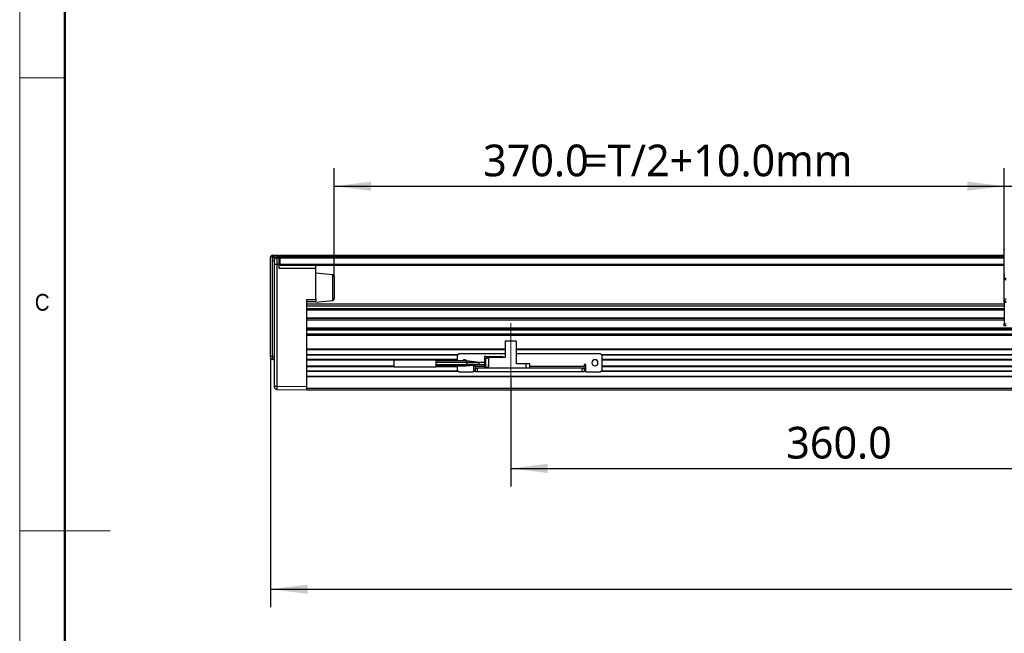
# Model space of a CAD drawing. Header units: millimetres. Extents: x 25 to 2075, y 25 to 1460.
# Tile 3 of 16: x 25 to 569, y 686 to 1025. Entities that reach past the tile are written whole.
import ezdxf

# ---------------------------------------------------------------- set-up
doc = ezdxf.new("R2010")
doc.units = ezdxf.units.MM
doc.header["$LTSCALE"] = 5
doc.linetypes.add('CENTER', pattern=[10.16, 6.35, -1.27, 1.27, -1.27])
doc.linetypes.add('CENTERX2', pattern=[20.32, 12.7, -2.54, 2.54, -2.54])
doc.layers.add('中心线', color=1, linetype='CENTER')
doc.layers.add('标注', color=7, linetype='Continuous')
doc.styles.add('SLDTEXTSTYLE1', font='GOTHIC.TTF', dxfattribs={"width": 0.913})
doc.styles.add('SLDTEXTSTYLE10', font='MSYH.TTC')
doc.dimstyles.new('SLDDIMSTYLE1', dxfattribs={"dimtxt": 17.5, "dimasz": 20.4, "dimexe": 0, "dimexo": 0.0625, "dimgap": 4.375, "dimtad": 2, "dimrnd": 1e-09, "dimzin": 4, "dimdsep": 46, "dimtxsty": 'SLDTEXTSTYLE10', "dimsah": 1, "dimcen": 0.09, "dimadec": 0, "dimazin": 1, "dimtfac": 1, "dimtofl": 0, "dimtmove": 0, "dimatfit": 3, "dimfxl": 0, "dimfrac": 2, "dimtolj": 1, "dimtzin": 12, "dimarcsym": 0})

# ---------------------------------------------------------------- blocks, each defined once
blk = doc.blocks.new('_D_6')
at = {"layer": '标注'}
for p, q in [((568.54, 881.98), (568.54, 942.69)), ((758.54, 881.98), (758.54, 942.69)), ((568.54, 932.69), (758.54, 932.69))]:
    blk.add_line(p, q, dxfattribs=at)
for points in [[(568.54, 932.69), (588.94, 930.15), (588.94, 935.23)], [(758.54, 932.69), (738.14, 935.23), (738.14, 930.15)]]:
    blk.add_solid(points, dxfattribs=at)
at = {"layer": '标注', "insert": (635.66, 955.66), "char_height": 17.5, "attachment_point": 1, "style": 'SLDTEXTSTYLE10'}
blk.add_mtext('190.0', dxfattribs=at)
blk = doc.blocks.new('_D_8')
at = {"layer": '标注'}
for p, q in [((163.54, 838.7), (163.54, 700.18)), ((1163.54, 838.7), (1163.54, 700.18)), ((163.54, 710.18), (1163.54, 710.18))]:
    blk.add_line(p, q, dxfattribs=at)
for points in [[(163.54, 710.18), (183.94, 707.64), (183.94, 712.72)], [(1163.54, 710.18), (1143.14, 712.72), (1143.14, 707.64)]]:
    blk.add_solid(points, dxfattribs=at)
at = {"layer": '标注', "insert": (629.34, 733.14), "char_height": 17.5, "attachment_point": 1, "style": 'SLDTEXTSTYLE10'}
blk.add_mtext('1000.0', dxfattribs=at)
blk = doc.blocks.new('_D_9')
at = {"layer": '标注'}
for p, q in [((198.54, 882.77), (198.54, 942.69)), ((568.54, 881.98), (568.54, 942.69)), ((198.54, 932.69), (568.54, 932.69))]:
    blk.add_line(p, q, dxfattribs=at)
for points in [[(198.54, 932.69), (218.94, 930.15), (218.94, 935.23)], [(568.54, 932.69), (548.14, 935.23), (548.14, 930.15)]]:
    blk.add_solid(points, dxfattribs=at)
at = {"layer": '标注', "char_height": 17.5, "attachment_point": 1, "style": 'SLDTEXTSTYLE10'}
for s, insert in [('=T/2+10.0mm', (336.57, 955.66)), ('370.0', (280.81, 955.66))]:
    blk.add_mtext(s, dxfattribs=dict(at, insert=insert))
blk = doc.blocks.new('_D_10')
at = {"layer": '标注'}
for p, q in [((656.04, 842.78), (656.04, 766.87)), ((296.04, 826.43), (296.04, 766.87)), ((296.04, 776.87), (656.04, 776.87))]:
    blk.add_line(p, q, dxfattribs=at)
for points in [[(296.04, 776.87), (316.44, 774.33), (316.44, 779.41)], [(656.04, 776.87), (635.64, 779.41), (635.64, 774.33)]]:
    blk.add_solid(points, dxfattribs=at)
at = {"layer": '标注', "insert": (448.16, 799.83), "char_height": 17.5, "attachment_point": 1, "style": 'SLDTEXTSTYLE10'}
blk.add_mtext('360.0', dxfattribs=at)

msp = doc.modelspace()

# ---------------------------------------------------------------- linework, layer by layer
at = {"color": 7, "linetype": 'Continuous', "lineweight": 18}
for p, q in [((25, 1460), (25, 25)), ((50, 1435), (50, 50)), ((25, 992.5), (50, 992.5)), ((25, 742.5), (75, 742.5))]:
    msp.add_line(p, q, dxfattribs=at)
at = {"color": 7, "linetype": 'Continuous', "lineweight": 50}
msp.add_line((50, 1435), (50, 50), dxfattribs=at)
at = {"color": 0, "linetype": 'Continuous', "lineweight": -3}
for p, q in [((568.5362141, 897.8786417), (568.8362117, 898.1786394)), ((568.5362141, 883.743214), (568.5362141, 897.8786417)), ((568.5362141, 897.8786417), (568.8362117, 897.8786417)), ((163.5362129, 838.6961692), (163.5362129, 893.6138996)), ((164.5187657, 893.6138996), (163.5362129, 893.6138996)), ((164.5187657, 894.6137526), (168.236218, 894.6786397)), ((165.5194978, 893.6313712), (164.5187657, 893.6138996)), ((164.5187657, 838.6961692), (164.5187657, 893.6138996)), ((164.5536642, 891.6574666), (165.536217, 891.6574666)), ((164.5536642, 838.6955601), (164.5536642, 891.6574666)), ((165.5194978, 893.6313712), (167.0138459, 893.9073035)), ((167.0100312, 893.1572386), (167.0058291, 893.0246555)), ((167.0100312, 893.1572386), (168.236218, 893.1786367)), ((167.0138459, 893.9073035), (168.236218, 893.9286419)), ((168.236218, 893.9286419), (168.236218, 894.6786397)), ((168.236218, 893.1786367), (168.236218, 893.9286419)), ((168.236218, 889.6791735), (168.236218, 893.1786367)), ((168.7862198, 891.6786411), (168.236218, 891.6786411)), ((168.7862198, 894.6786397), (568.5362141, 894.6786397)), ((168.7862198, 893.9286419), (168.7862198, 894.6786397)), ((168.7862198, 893.1786367), (168.7862198, 893.9286419)), ((168.7862198, 893.9286419), (568.5362141, 893.9286419)), ((168.7862198, 893.1786367), (568.5362141, 893.1786367)), ((168.7862198, 889.6786371), (168.7862198, 893.1786367)), ((165.536217, 889.657768), (165.536217, 822.8320757)), ((165.536217, 889.657768), (167.0100312, 889.657768)), ((167.0100312, 889.657768), (168.236218, 889.6791735)), ((167.0100312, 889.657768), (167.0100312, 822.2108499)), ((168.236218, 891.0928541), (168.7862198, 891.0928541)), ((168.7862198, 889.764423), (168.236218, 889.764423)), ((168.236218, 887.1786394), (168.236218, 889.6791735)), ((168.7862198, 889.178636), (168.236218, 889.178636)), ((188.5362189, 887.1786394), (168.236218, 887.1786394)), ((168.7862198, 889.4786411), (168.7862198, 889.6786371)), ((168.7862198, 889.6786371), (568.5362141, 889.6786371)), ((168.7862198, 889.178636), (168.7862198, 889.4786411)), ((168.7862198, 889.4786411), (568.5362141, 889.4786411)), ((168.7862198, 889.178636), (568.5362141, 889.178636)), ((188.5362189, 887.1786394), (188.5362189, 889.178636)), ((188.5362189, 870.3895682), (188.5362189, 887.1786394)), ((197.6357023, 883.7686875), (188.5362189, 884.6786418)), ((197.6357023, 883.7686875), (197.6357023, 869.5885898)), ((198.5362093, 882.7736513), (198.5362093, 870.583626)), ((568.5362141, 883.2140663), (568.5362141, 883.743214)), ((568.5362141, 882.1786405), (568.5362141, 883.2140663)), ((568.8362117, 882.1786405), (568.5362141, 882.1786405)), ((568.5362141, 882.1786405), (568.5362141, 881.9786371)), ((568.5362141, 881.9786371), (569.5362161, 881.9786371)), ((568.5362141, 880.9786388), (568.5362141, 881.9786371)), ((569.5362161, 880.9786388), (568.5362141, 880.9786388)), ((568.5362141, 870.4786399), (568.5362141, 880.9786388)), ((163.5362129, 873.5187748), (163.4736876, 873.5187748)), ((183.5362236, 870.1788658), (188.5362189, 870.3895682)), ((183.5362236, 867.0872138), (183.5362236, 870.1788658)), ((188.5362189, 870.3895682), (188.5362189, 869.3516129)), ((568.5362141, 870.4786399), (569.5362161, 870.4786399)), ((568.5362141, 869.4786378), (568.5362141, 870.4786399)), ((183.5362236, 869.2643368), (188.5362189, 869.3516129)), ((188.5362189, 868.7659153), (183.5362236, 868.6786392)), ((183.5362236, 867.6786409), (568.5362141, 867.6786409)), ((183.5362236, 866.6786389), (183.5362236, 867.0872138)), ((183.5362236, 865.2286404), (183.5362236, 866.6786389)), ((183.5362236, 866.6786389), (568.5362141, 866.6786389)), ((183.5362236, 858.7286384), (183.5362236, 865.2286404)), ((183.5362236, 865.2286404), (568.5362141, 865.2286404)), ((568.5362141, 864.356956), (183.5362236, 864.356956)), ((188.5362189, 868.6786392), (197.6357023, 869.5885898)), ((188.5362189, 868.7659153), (188.5362189, 869.3516129)), ((188.5362189, 868.7659153), (188.5362189, 868.6786392)), ((568.5362141, 869.4786378), (569.5362161, 869.4786378)), ((568.5362141, 868.4786395), (568.5362141, 869.4786378)), ((569.5362161, 868.4786395), (568.5362141, 868.4786395)), ((568.5362141, 868.4786395), (568.5362141, 856.6786372)), ((568.5362141, 864.1725914), (183.5362236, 864.1725914)), ((568.5362141, 859.7846874), (183.5362236, 859.7846874)), ((568.5362141, 859.6003191), (183.5362236, 859.6003191)), ((568.5362141, 858.7286384), (183.5362236, 858.7286384)), ((183.5362236, 854.4786372), (183.5362236, 858.7286384)), ((183.5362236, 854.4786372), (656.0362131, 854.4786372)), ((183.5362236, 854.4735448), (183.5362236, 854.4786372)), ((183.5362236, 853.7286394), (183.5362236, 854.4735448)), ((183.5362236, 853.4286381), (183.5362236, 853.7286394)), ((183.5362236, 853.7286394), (656.0362131, 853.7286394)), ((183.5362236, 853.7286394), (656.0362131, 853.7286394)), ((183.5362236, 851.2286381), (183.5362236, 853.4286381)), ((183.5362236, 853.4286381), (656.0362131, 853.4286381)), ((568.5362141, 856.6786372), (569.5362161, 856.6786372)), ((568.5362141, 855.6786389), (568.5362141, 856.6786372)), ((569.5362161, 855.6786389), (568.5362141, 855.6786389)), ((183.5362236, 850.728639), (183.5362236, 851.2286381)), ((183.5362236, 851.2286381), (656.0362131, 851.2286381)), ((183.5362236, 850.728639), (656.0362131, 850.728639)), ((183.5362236, 850.4286395), (183.5362236, 850.728639)), ((183.5362236, 842.8029032), (183.5362236, 850.4286395)), ((183.5362236, 850.4286395), (656.0362131, 850.4286395)), ((183.5362236, 842.5907702), (183.5362236, 842.8029032)), ((183.5362236, 842.8029032), (293.0362146, 842.8029032)), ((183.5362236, 839.7665066), (183.5362236, 842.5907702)), ((183.5362236, 842.5907702), (293.0362146, 842.5907702)), ((293.0362146, 847.0786386), (293.0362146, 838.1786389)), ((299.0362267, 847.0786386), (293.0362146, 847.0786386)), ((299.0362267, 847.0786386), (299.0362267, 834.6786392)), ((299.0362267, 842.8029032), (656.0362131, 842.8029032)), ((299.0362267, 842.5907702), (656.0540186, 842.5907702)), ((164.5187657, 838.6961692), (163.5362129, 838.6961692)), ((164.5536642, 838.6955601), (164.5187657, 838.6961692)), ((164.5187657, 837.196399), (164.5536642, 837.1957899)), ((165.536217, 838.6955601), (164.5536642, 838.6955601)), ((164.5567338, 837.2264006), (164.5536642, 837.1957899)), ((183.5362236, 839.5543755), (183.5362236, 839.7665066)), ((183.5362236, 839.7665066), (267.1240787, 839.7665066)), ((183.5362236, 837.1786387), (183.5362236, 839.5543755)), ((183.5362236, 839.5543755), (266.9119458, 839.5543755)), ((183.5362236, 836.8786392), (183.5362236, 837.1786387)), ((183.5362236, 837.1786387), (266.5361981, 837.1786387)), ((267.536215, 840.1786392), (266.5361981, 839.178639)), ((266.5361981, 839.178639), (266.5361981, 836.1786385)), ((293.0362146, 840.1786392), (267.536215, 840.1786392)), ((281.6362004, 838.628639), (281.6362004, 837.028638)), ((282.3362272, 838.628639), (281.6362004, 838.628639)), ((283.8362078, 838.0988096), (281.6362004, 836.8286384)), ((282.3362272, 838.2286397), (282.3362272, 838.628639)), ((283.8362078, 838.4411396), (282.3362272, 838.628639)), ((283.8362078, 838.2286397), (282.3362272, 838.2286397)), ((283.8362078, 838.678638), (291.6362207, 838.678638)), ((283.8362078, 838.678638), (283.8362078, 838.1786389)), ((283.8362078, 838.1786389), (283.8362078, 832.1786388)), ((293.0362146, 838.1786389), (283.8362078, 838.1786389)), ((292.1362142, 838.1786389), (291.6362207, 838.678638)), ((345.5362241, 840.1786392), (299.0362267, 840.1786392)), ((346.5362112, 839.178639), (345.5362241, 840.1786392)), ((345.9483306, 839.7665066), (981.1240952, 839.7665066)), ((346.1604635, 839.5543755), (980.9119622, 839.5543755)), ((346.5362112, 831.1786386), (346.5362112, 839.178639)), ((346.5362112, 837.1786387), (980.5362146, 837.1786387)), ((183.5362236, 833.4786385), (183.5362236, 836.8786392)), ((183.5362236, 836.8786392), (266.5361981, 836.8786392)), ((183.5362236, 833.178639), (183.5362236, 833.4786385)), ((183.5362236, 833.4786385), (231.6362183, 833.4786385)), ((183.5362236, 830.8029049), (183.5362236, 833.178639)), ((183.5362236, 833.178639), (231.6362183, 833.178639)), ((254.6374719, 836.6786395), (231.6349666, 836.6786395)), ((231.6349666, 832.9786384), (254.6374719, 832.9786384)), ((271.6374914, 836.1786385), (254.6349685, 836.1786385)), ((271.6374914, 835.378639), (254.6349685, 835.378639)), ((254.6349685, 834.278639), (271.6374914, 834.278639)), ((254.6349685, 833.4786385), (271.6374616, 833.4786385)), ((254.6362202, 833.178639), (266.5361981, 833.178639)), ((266.5361981, 833.4786385), (266.5361981, 831.1786386)), ((278.6362092, 835.3782953), (271.6362099, 836.1785622)), ((278.6362092, 835.3785635), (271.6362099, 835.3784443)), ((271.6362099, 834.4385098), (278.6362092, 834.413664)), ((271.6362099, 833.47897), (278.6362092, 834.2789668)), ((271.6362099, 834.2788327), (278.6362092, 834.2787135)), ((275.9140055, 834.27876), (271.6362099, 833.7007719)), ((275.5362015, 833.9246824), (275.5362015, 830.1786385)), ((275.5362015, 833.4786385), (276.5362184, 833.4786385)), ((275.5362015, 833.178639), (276.5362184, 833.178639)), ((276.5362184, 833.178639), (276.5362184, 834.0389678)), ((276.5362184, 833.178639), (276.5362184, 832.1786388)), ((281.6362004, 833.178639), (276.5362184, 833.178639)), ((276.5362184, 830.1786385), (276.5362184, 832.1786388)), ((276.5362184, 832.1786388), (277.5362055, 832.1786388)), ((277.5362055, 832.1786388), (277.5362055, 830.1786385)), ((335.5362038, 832.1786388), (277.5362055, 832.1786388)), ((281.6362004, 835.378639), (278.6349277, 835.378639)), ((278.6349277, 834.278639), (281.6362004, 834.278639)), ((281.6362004, 837.028638), (281.9826226, 837.028638)), ((281.6362004, 836.8286384), (281.9826226, 837.028638)), ((282.3362272, 836.8286384), (281.6362004, 836.8286384)), ((281.6362004, 836.8286384), (281.6362004, 832.8286386)), ((281.6362004, 832.8286386), (282.3362272, 832.8286386)), ((282.3362272, 832.8286386), (282.3362272, 836.8286384)), ((282.3362272, 832.8286386), (283.7362211, 832.8286386)), ((283.7362211, 834.228639), (283.8362078, 834.228639)), ((283.7362211, 832.8286386), (283.7362211, 834.228639)), ((283.7362211, 833.5286384), (283.8362078, 833.5286384)), ((283.8362078, 833.178639), (283.7362211, 833.178639)), ((304.5362155, 834.6786392), (299.0362267, 834.6786392)), ((304.5362155, 832.1786388), (304.5362155, 834.6786392)), ((306.5362196, 834.6786392), (304.5362155, 834.6786392)), ((306.5362196, 832.1786388), (306.5362196, 834.6786392)), ((336.5362208, 833.178639), (306.5362196, 833.178639)), ((335.5362038, 830.1786385), (335.5362038, 832.1786388)), ((335.5362038, 832.1786388), (336.5362208, 832.1786388)), ((337.5362079, 834.1786391), (336.5362208, 834.1786391)), ((336.5362208, 834.1786391), (336.5362208, 833.178639)), ((336.5362208, 833.4786385), (337.5362079, 833.4786385)), ((336.5362208, 832.1786388), (336.5362208, 833.178639)), ((336.5362208, 833.178639), (337.5362079, 833.178639)), ((336.5362208, 832.1786388), (336.5362208, 830.1786385)), ((337.5362079, 830.1786385), (337.5362079, 834.1786391)), ((346.5362112, 836.8786392), (980.5362146, 836.8786392)), ((346.5362112, 833.4786385), (945.6362049, 833.4786385)), ((346.5362112, 833.178639), (945.6362049, 833.178639)), ((183.5362236, 830.5907729), (183.5362236, 830.8029049)), ((183.5362236, 830.8029049), (266.9119458, 830.8029049)), ((183.5362236, 827.7665074), (183.5362236, 830.5907729)), ((183.5362236, 830.5907729), (267.1240787, 830.5907729)), ((183.5362236, 827.7665074), (1143.5362022, 827.7665074)), ((183.5362236, 827.5543754), (183.5362236, 827.7665074)), ((183.5362236, 827.5543754), (1143.5362022, 827.5543754)), ((183.5362236, 821.1786387), (183.5362236, 827.5543754)), ((266.5361981, 831.1786386), (267.536215, 830.1786385)), ((267.536215, 830.1786385), (275.5362015, 830.1786385)), ((275.5362015, 830.8029049), (276.5362184, 830.8029049)), ((275.5362015, 830.5907729), (276.5362184, 830.5907729)), ((277.5362055, 830.1786385), (276.5362184, 830.1786385)), ((335.5362038, 830.1786385), (277.5362055, 830.1786385)), ((336.5362208, 830.1786385), (335.5362038, 830.1786385)), ((336.5362208, 830.8029049), (337.5362079, 830.8029049)), ((336.5362208, 830.5907729), (337.5362079, 830.5907729)), ((337.5362079, 830.1786385), (345.5362241, 830.1786385)), ((345.5362241, 830.1786385), (346.5362112, 831.1786386)), ((345.9483604, 830.5907729), (981.1240654, 830.5907729)), ((346.1604934, 830.8029049), (980.9119324, 830.8029049)), ((165.536217, 822.8320757), (165.536217, 821.9668759)), ((167.0100312, 822.2108499), (183.5362236, 822.0913636)), ((167.0100312, 822.2108499), (167.0100312, 820.4671044)), ((183.5362236, 821.1786387), (1143.5362022, 821.1786387)), ((183.5362236, 820.1786386), (183.5362236, 821.1786387)), ((167.0100312, 820.4671044), (183.5362236, 820.1786389)), ((183.5362236, 820.1786386), (1143.5362022, 820.1786386))]:
    msp.add_line(p, q, dxfattribs=at)
at = {"color": 0, "linetype": 'Continuous', "lineweight": -3, "flags": 128}
for points in [[(165.536217, 891.6574666), (165.5644099, 891.9468918), (165.6408827, 892.2079378)], [(163.5362129, 838.1962464), (163.5550182, 838.0032969), (163.6092584, 837.821078)]]:
    msp.add_lwpolyline(points, dxfattribs=at)
at = {"color": 0, "linetype": 'Continuous', "lineweight": -3}
for centre, radius, start, end in [((164.5362129, 893.6139028), 1, 90.999997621, 180), ((178.8053284, 894.1138261), 14.295307, 177.995879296, 182.004120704), ((151.5668293, 882.4758659), 17.8639934, 35.469556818, 38.643204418), ((167.0362129, 891.6574643), 1.5, 91, 120.857506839), ((157.3451653, 893.5814346), 9.6741705, 357.486871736, 1.930340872), ((197.5362129, 882.7736513), 1, 0, 84.289406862), ((568.8362129, 883.4786386), 0.4, 90, 138.590377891), ((568.8362129, 883.4786386), 0.4, 221.409622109, 270), ((197.5362129, 870.5836265), 1, 275.710593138, 0), ((164.5362129, 838.1962463), 1, 240.945840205, 269), ((164.5362129, 836.1959416), 1, 45.603706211, 89), ((164.5362129, 836.1959416), 1, 0, 41.633935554), ((270.5362129, 835.1786388), 1.7, 35.618657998, 143.968120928), ((342.5362129, 835.1786388), 1.7, 0, 180), ((342.5362129, 835.1786388), 1.7, 180, 0), ((167.0362129, 821.966876), 1.5, 180, 269)]:
    msp.add_arc(centre, radius, start, end, dxfattribs=at)
msp.add_ellipse((167.0362129, 822.8320756), major_axis=(1.5, 0), ratio=0.4142135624, start_param=3.1415926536, end_param=4.6949356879, dxfattribs=at)
for points, knots in [([(164.5536642, 891.6574666), (164.5657913, 891.8446759), (164.5903664, 892.2240466), (164.7906095, 892.7647805), (165.0946766, 893.2547091), (165.3791285, 893.5069146), (165.5194978, 893.6313712)], [0, 0, 0, 0, 0.2467284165, 0.4999832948, 0.7532551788, 1, 1, 1, 1]), ([(165.536217, 891.6574666), (165.536217, 891.6306108), (165.536217, 891.5891541), (165.536217, 891.3402241), (165.536217, 891.0818927), (165.536217, 890.7636717), (165.536217, 890.2976481), (165.536217, 889.9092538), (165.536217, 889.657768)], [0, 0, 0, 0, 0.2394565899, 0.3696434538, 0.4999992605, 0.6301840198, 0.7605436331, 1, 1, 1, 1]), ([(167.0054416, 893.0881121), (166.8676816, 893.085264), (166.5839057, 893.0793971), (166.1824273, 892.9009936), (165.8376173, 892.6061554), (165.7023756, 892.3304886), (165.6355779, 892.194333)], [0, 0, 0, 0, 0.2384132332, 0.4911145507, 0.7486545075, 1, 1, 1, 1]), ([(167.0058291, 893.0246555), (167.0042977, 892.9924717), (166.9997188, 892.8962439), (166.9974875, 892.1795098), (167.0005161, 891.035998), (167.0068595, 890.1171818), (167.0100312, 889.657768)], [0, 0, 0, 0, 0.1434746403, 0.4289807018, 0.7144867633, 1, 1, 1, 1]), ([(163.5362129, 838.6961692), (163.5362129, 838.6332991), (163.5362129, 838.5358313), (163.5362129, 838.4193724), (163.5362129, 838.3396184), (163.5362129, 838.2753602), (163.5362129, 838.2132708), (163.5362129, 838.2029548), (163.5362129, 838.1962464)], [0, 0, 0, 0, 0.2394579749, 0.3712324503, 0.5000013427, 0.6317692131, 0.7605420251, 1, 1, 1, 1]), ([(163.6049669, 837.8318348), (163.6498175, 837.741671), (163.7404368, 837.5594981), (163.9694938, 837.3622457), (164.2352814, 837.2403059), (164.4242362, 837.2315981), (164.5156364, 837.227386)], [0, 0, 0, 0, 0.253172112, 0.5115252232, 0.7637175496, 1, 1, 1, 1]), ([(164.5187657, 838.6961692), (164.5167093, 838.4996657), (164.5125966, 838.1066595), (164.510719, 837.6109622), (164.5125966, 837.2641307), (164.5167093, 837.2189763), (164.5187657, 837.196399)], [0, 0, 0, 0, 0.2500006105, 0.5000000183, 0.7499987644, 1, 1, 1, 1]), ([(164.5536642, 838.6955601), (164.5547671, 838.5932986), (164.556944, 838.3914735), (164.5598129, 838.0165146), (164.5616263, 837.6055422), (164.5596548, 837.3427583), (164.5578641, 837.2367357), (164.5567537, 837.2265828), (164.5567338, 837.2264006)], [0, 0, 0, 0, 0.1495979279, 0.295249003, 0.5734643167, 0.85168972, 0.9973391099, 1, 1, 1, 1]), ([(164.5567934, 837.226667), (164.6489875, 837.2127655), (164.8403056, 837.1839176), (165.108282, 837.041295), (165.338154, 836.8273911), (165.4263977, 836.6441028), (165.470473, 836.5525552)], [0, 0, 0, 0, 0.2323857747, 0.4822391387, 0.7413925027, 1, 1, 1, 1]), ([(231.6362183, 834.828639), (231.6362183, 835.0710578), (231.6362183, 835.5558964), (231.6362183, 836.1674008), (231.6362183, 836.5952136), (231.6362183, 836.6508309), (231.6362183, 836.6786395)], [0, 0, 0, 0, 0.250000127, 0.5000012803, 0.7500008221, 1, 1, 1, 1]), ([(231.6362183, 832.9786384), (231.6362183, 833.006447), (231.6362183, 833.0620643), (231.6362183, 833.4898771), (231.6362183, 834.1013815), (231.6362183, 834.5862201), (231.6362183, 834.828639)], [0, 0, 0, 0, 0.2499991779, 0.4999987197, 0.749999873, 1, 1, 1, 1]), ([(254.6362202, 836.6786395), (254.6362202, 836.6508309), (254.6362202, 836.5952136), (254.6362202, 836.1674008), (254.6362202, 835.5558964), (254.6362202, 835.0710578), (254.6362202, 834.828639)], [0, 0, 0, 0, 0.2499991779, 0.4999987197, 0.749999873, 1, 1, 1, 1]), ([(254.6362202, 834.828639), (254.6362202, 834.5862201), (254.6362202, 834.1013815), (254.6362202, 833.4898771), (254.6362202, 833.0620643), (254.6362202, 833.006447), (254.6362202, 832.9786384)], [0, 0, 0, 0, 0.250000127, 0.5000012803, 0.7500008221, 1, 1, 1, 1]), ([(271.6362099, 836.1730478), (271.6362099, 836.1741078), (271.6362099, 836.1772725), (271.6362099, 836.1341516), (271.6362099, 836.0501663), (271.6362099, 835.9297812), (271.6362099, 835.7856353), (271.6362099, 835.6809708), (271.6362099, 835.6286385)], [0, 0, 0, 0, 0.0915001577, 0.2731983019, 0.4548975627, 0.6366016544, 0.8183008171, 1, 1, 1, 1]), ([(271.6362099, 835.6286385), (271.6362099, 835.589282), (271.6362099, 835.5105686), (271.6362099, 835.3982547), (271.6362099, 835.2951448), (271.6362099, 835.2400094), (271.6362099, 835.2124416)], [0, 0, 0, 0, 0.2499963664, 0.499995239, 0.7499970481, 1, 1, 1, 1]), ([(271.6362099, 835.378639), (271.6362099, 835.3740017), (271.6362099, 835.3647272), (271.6362099, 835.2918079), (271.6362099, 835.1822855), (271.6362099, 835.0413682), (271.6362099, 834.8821456), (271.6362099, 834.7188891), (271.6362099, 834.5627077), (271.6362099, 834.4799091), (271.6362099, 834.4385098)], [0, 0, 0, 0, 0.1249974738, 0.2499987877, 0.3749974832, 0.5000001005, 0.6249990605, 0.7499997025, 0.8749999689, 1, 1, 1, 1]), ([(271.6362099, 834.0286385), (271.6362099, 833.9696296), (271.6362099, 833.8516104), (271.6362099, 833.7510518), (271.6362099, 833.7007719)], [0, 0, 0, 0, 0.4999942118, 1, 1, 1, 1]), ([(271.6362099, 833.7007719), (271.6362099, 833.658097), (271.6362099, 833.5727457), (271.6362099, 833.4959772), (271.6362099, 833.4862169), (271.6362099, 833.4816392)], [0, 0, 0, 0, 0.3468208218, 0.6936523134, 1, 1, 1, 1]), ([(278.6362092, 834.828639), (278.6362092, 834.8810494), (278.6362092, 834.9858711), (278.6362092, 835.1301839), (278.6362092, 835.2506569), (278.6362092, 835.3345401), (278.6362092, 835.3774323), (278.6362092, 835.3741266), (278.6362092, 835.3730315)], [0, 0, 0, 0, 0.1819694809, 0.3639414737, 0.5459098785, 0.7278805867, 0.9098486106, 1, 1, 1, 1]), ([(278.6362092, 834.413664), (278.6362092, 834.4412102), (278.6362092, 834.4963025), (278.6362092, 834.5991214), (278.6362092, 834.7110365), (278.6362092, 834.7894381), (278.6362092, 834.828639)], [0, 0, 0, 0, 0.24999996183, 0.49999895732, 0.749999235, 1, 1, 1, 1]), ([(278.6362092, 834.2842455), (278.6362092, 834.2832337), (278.6362092, 834.2802168), (278.6362092, 834.3216627), (278.6362092, 834.382997), (278.6362092, 834.413664)], [0, 0, 0, 0, 0.2014674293, 0.6007369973, 1, 1, 1, 1])]:
    msp.add_open_spline(points, degree=3, knots=knots, dxfattribs=at)
at = {"layer": '中心线', "color": 7, "linetype": 'CENTERX2', "lineweight": 18}
msp.add_line((296.0362129, 857.0786388), (296.0362129, 826.4286388), dxfattribs=at)

# ---------------------------------------------------------------- texts
at = {"color": 7, "linetype": 'Continuous', "lineweight": 0, "insert": (33.3333333, 873.231533), "char_height": 9.2604167, "attachment_point": 1, "style": 'SLDTEXTSTYLE1'}
msp.add_mtext('C', dxfattribs=at)

# ---------------------------------------------------------------- dimensions: what is measured, and where the dimension line sits
at = {"layer": '标注'}
dim = msp.add_linear_dim(base=(568.5362129, 932.6938008), p1=(198.5362129, 882.7736513), p2=(568.5362129, 881.9786386), text='<>=T/2+10.0mm', dimstyle='SLDDIMSTYLE1', dxfattribs=at)
dim.commit()
dim.dimension.update_dxf_attribs({"geometry": '_D_9', "text_midpoint": (383.5362129, 932.6938008), "dimtype": 160})
for base, p1, p2, picture, middle in [((758.5362129, 932.6938008), (568.5362129, 881.9786386), (758.5362129, 881.9786386), '_D_6', (663.5362129, 932.6938008)), ((656.0362129, 776.8666137), (296.0362129, 826.4286388), (656.0362129, 842.7786386), '_D_10', (476.0362129, 776.8666137)), ((1163.5362129, 710.1785358), (163.5362129, 838.6961701), (1163.5362129, 838.6961701), '_D_8', (663.5362129, 710.1785358))]:
    dim = msp.add_linear_dim(base=base, p1=p1, p2=p2, dimstyle='SLDDIMSTYLE1', dxfattribs=at)
    dim.commit()
    dim.dimension.update_dxf_attribs({"geometry": picture, "text_midpoint": middle, "dimtype": 160})

doc.saveas('drawing.dxf')
